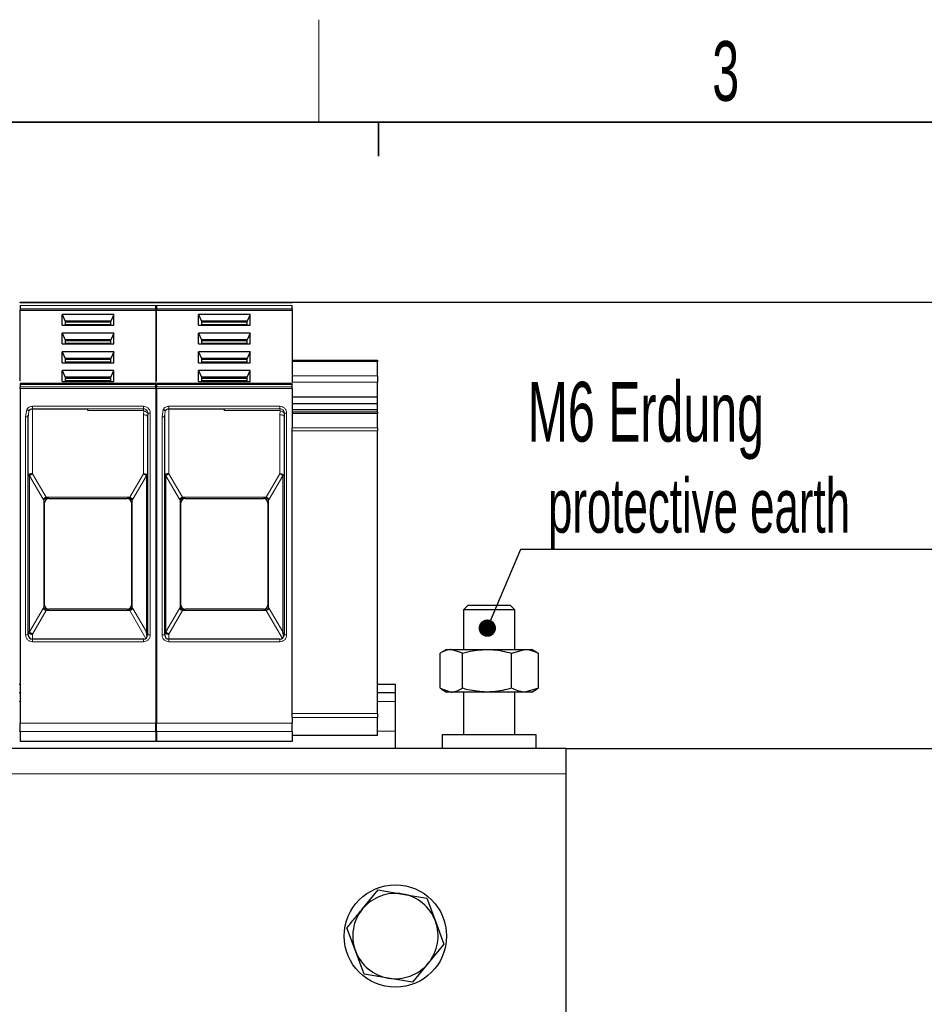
# Model space of a CAD drawing. Header units: millimetres. Extents: x 5 to 418, y 2 to 292.
# Tile 13 of 39: x 104 to 157, y 231 to 288. Entities that reach past the tile are written whole.
import ezdxf

# ---------------------------------------------------------------- set-up
doc = ezdxf.new("R2010")
doc.units = ezdxf.units.MM
doc.layers.add('SLD-0', color=7, linetype='Continuous')
doc.styles.add('SLDTEXTSTYLE0', font='TXT', dxfattribs={"width": 0.605})
doc.dimstyles.new('SLDDIMSTYLE0', dxfattribs={"dimtxt": 3.5, "dimasz": 3.302, "dimexe": 0, "dimexo": 0.0625, "dimgap": 0.875, "dimtad": 1, "dimlfac": 2, "dimrnd": 1e-09, "dimzin": 12, "dimdsep": 46, "dimtxsty": 'SLDTEXTSTYLE0', "dimsah": 1, "dimcen": 0.09, "dimadec": 0, "dimazin": 3, "dimtfac": 1, "dimtofl": 0, "dimtmove": 0, "dimatfit": 3, "dimfxl": 1, "dimfrac": 2, "dimtolj": 1, "dimtzin": 12, "dimarcsym": 0})
doc.dimstyles.new('SLDDIMSTYLE1', dxfattribs={"dimtxt": 3.5, "dimasz": 3.302, "dimexe": 0, "dimexo": 0.0625, "dimgap": 0.875, "dimtad": 1, "dimdec": 0, "dimlfac": 2, "dimrnd": 1e-09, "dimzin": 12, "dimdsep": 46, "dimtxsty": 'SLDTEXTSTYLE0', "dimsah": 1, "dimcen": 0.09, "dimadec": 0, "dimazin": 3, "dimtfac": 1, "dimtofl": 0, "dimtmove": 0, "dimatfit": 3, "dimfxl": 1, "dimfrac": 2, "dimtolj": 1, "dimtzin": 12, "dimarcsym": 0})

# ---------------------------------------------------------------- blocks, each defined once
blk = doc.blocks.new('_D_1')
at = {"layer": 'SLD-0'}
for p, q in [((135.99, 245.791), (159.786, 245.791)), ((158.786, 245.791), (158.786, 161.541)), ((150.74, 161.541), (159.786, 161.541))]:
    blk.add_line(p, q, dxfattribs=at)
for points in [[(158.786, 245.791), (158.278, 242.489), (159.294, 242.489)], [(158.786, 161.541), (159.294, 164.843), (158.278, 164.843)]]:
    blk.add_solid(points, dxfattribs=at)
at = {"layer": 'SLD-0', "insert": (154.274, 197.65), "char_height": 3.5, "attachment_point": 1, "rotation": 90, "style": 'SLDTEXTSTYLE0'}
blk.add_mtext('168,5', dxfattribs=at)
blk = doc.blocks.new('_D_2')
at = {"layer": 'SLD-0'}
for p, q in [((119.94, 271.941), (168.524, 271.941)), ((167.524, 271.941), (167.524, 161.541)), ((150.74, 161.541), (168.524, 161.541))]:
    blk.add_line(p, q, dxfattribs=at)
for points in [[(167.524, 271.941), (167.016, 268.639), (168.032, 268.639)], [(167.524, 161.541), (168.032, 164.843), (167.016, 164.843)]]:
    blk.add_solid(points, dxfattribs=at)
at = {"layer": 'SLD-0', "insert": (163.012, 212.73), "char_height": 3.5, "attachment_point": 1, "rotation": 90, "style": 'SLDTEXTSTYLE0'}
blk.add_mtext('221', dxfattribs=at)
blk = doc.blocks.new('SW_NOTE_0_1')
at = {"layer": 'SLD-0', "color": 0}
blk.add_line((30.226, 0), (0, 0), dxfattribs=at)
at = {"layer": 'SLD-0', "color": 0, "attachment_point": 1, "style": 'SLDTEXTSTYLE0'}
for s, insert, char_height in [('M6 Erdung', (0.422, 9.832), 3.5), ('protective earth', (1.613, 4.167), 3.175)]:
    blk.add_mtext(s, dxfattribs=dict(at, insert=insert, char_height=char_height))
blk = doc.blocks.new('_Dot')
at = {"color": 0, "linetype": 'ByBlock', "lineweight": -2}
blk.add_line((-0.5, 0), (-1, 0), dxfattribs=at)
at = {"color": 0, "linetype": 'ByBlock', "const_width": 0.5}
blk.add_lwpolyline([(-0.25, 0, 1), (0.25, 0, 1)], format="xyb", close=True, dxfattribs=at)

msp = doc.modelspace()

# ---------------------------------------------------------------- linework, layer by layer
at = {"color": 7, "linetype": 'Continuous', "lineweight": 25}
for p, q in [((103.9898, 271.9405), (111.9398, 271.9405)), ((111.9898, 271.9405), (119.9398, 271.9405)), ((103.9898, 271.5442), (103.9898, 271.4735)), ((103.9898, 271.4735), (111.9398, 271.4735)), ((103.9898, 267.3263), (103.9898, 271.4735)), ((111.9398, 271.5442), (111.9398, 271.4735)), ((111.9398, 271.4735), (111.9398, 267.2514)), ((111.9898, 271.5442), (111.9898, 271.4735)), ((111.9898, 271.4735), (119.9398, 271.4735)), ((111.9898, 267.334), (111.9898, 271.4735)), ((119.9398, 271.5442), (119.9398, 271.4735)), ((119.9398, 271.4735), (119.9398, 267.2514)), ((109.4772, 271.2259), (106.4524, 271.2259)), ((106.4524, 270.5897), (106.4524, 271.2259)), ((106.4524, 271.2259), (106.6273, 270.8371)), ((106.6273, 270.8371), (106.6273, 270.5897)), ((109.3023, 270.8371), (106.6273, 270.8371)), ((109.3023, 270.7664), (106.6273, 270.7664)), ((109.4772, 271.2259), (109.3023, 270.8371)), ((109.3023, 270.5897), (109.3023, 270.8371)), ((109.4772, 270.5897), (109.4772, 271.2259)), ((117.4772, 271.2259), (114.4524, 271.2259)), ((114.4524, 270.5897), (114.4524, 271.2259)), ((114.4524, 271.2259), (114.6273, 270.8371)), ((114.6273, 270.8371), (114.6273, 270.5897)), ((117.3023, 270.8371), (114.6273, 270.8371)), ((117.3023, 270.7664), (114.6273, 270.7664)), ((117.4772, 271.2259), (117.3023, 270.8371)), ((117.3023, 270.5897), (117.3023, 270.8371)), ((117.4772, 270.5897), (117.4772, 271.2259)), ((106.4524, 270.5897), (109.4772, 270.5897)), ((109.4772, 270.1299), (106.4524, 270.1299)), ((106.4524, 269.4937), (106.4524, 270.1299)), ((106.4524, 270.1299), (106.6273, 269.7411)), ((109.4772, 270.1299), (109.3023, 269.7411)), ((109.4772, 269.4937), (109.4772, 270.1299)), ((114.4524, 270.5897), (117.4772, 270.5897)), ((117.4772, 270.1299), (114.4524, 270.1299)), ((114.4524, 269.4937), (114.4524, 270.1299)), ((114.4524, 270.1299), (114.6273, 269.7411)), ((117.4772, 270.1299), (117.3023, 269.7411)), ((117.4772, 269.4937), (117.4772, 270.1299)), ((106.6273, 269.7411), (106.6273, 269.4937)), ((109.3023, 269.7411), (106.6273, 269.7411)), ((109.3023, 269.6703), (106.6273, 269.6703)), ((109.3023, 269.4937), (109.3023, 269.7411)), ((114.6273, 269.7411), (114.6273, 269.4937)), ((117.3023, 269.7411), (114.6273, 269.7411)), ((117.3023, 269.6703), (114.6273, 269.6703)), ((117.3023, 269.4937), (117.3023, 269.7411)), ((106.4524, 269.4937), (109.4772, 269.4937)), ((109.4772, 269.0339), (106.4524, 269.0339)), ((106.4524, 268.3976), (106.4524, 269.0339)), ((106.4524, 269.0339), (106.6273, 268.645)), ((109.4772, 269.0339), (109.3023, 268.645)), ((109.4772, 268.3976), (109.4772, 269.0339)), ((114.4524, 269.4937), (117.4772, 269.4937)), ((117.4772, 269.0339), (114.4524, 269.0339)), ((114.4524, 268.3976), (114.4524, 269.0339)), ((114.4524, 269.0339), (114.6273, 268.645)), ((117.4772, 269.0339), (117.3023, 268.645)), ((117.4772, 268.3976), (117.4772, 269.0339)), ((106.4524, 268.3976), (109.4772, 268.3976)), ((106.6273, 268.645), (106.6273, 268.3976)), ((109.3023, 268.645), (106.6273, 268.645)), ((109.3023, 268.5743), (106.6273, 268.5743)), ((109.3023, 268.3976), (109.3023, 268.645)), ((114.4524, 268.3976), (117.4772, 268.3976)), ((114.6273, 268.645), (114.6273, 268.3976)), ((117.3023, 268.645), (114.6273, 268.645)), ((117.3023, 268.5743), (114.6273, 268.5743)), ((117.3023, 268.3976), (117.3023, 268.645)), ((119.9398, 268.5405), (124.9398, 268.5405)), ((124.9398, 268.5405), (124.9398, 268.4673)), ((124.9398, 267.6173), (124.9398, 268.4673)), ((109.4772, 267.9378), (106.4524, 267.9378)), ((106.4524, 267.3016), (106.4524, 267.9378)), ((106.4524, 267.9378), (106.6273, 267.549)), ((109.3023, 267.549), (109.4772, 267.9378)), ((109.4772, 267.3016), (109.4772, 267.9378)), ((117.4772, 267.9378), (114.4524, 267.9378)), ((114.4524, 267.3016), (114.4524, 267.9378)), ((114.4524, 267.9378), (114.6273, 267.549)), ((117.3023, 267.549), (117.4772, 267.9378)), ((117.4772, 267.3016), (117.4772, 267.9378)), ((106.4524, 267.3016), (109.4772, 267.3016)), ((106.6273, 267.549), (106.6273, 267.3016)), ((109.3023, 267.549), (106.6273, 267.549)), ((109.3023, 267.4783), (106.6273, 267.4783)), ((109.3023, 267.3016), (109.3023, 267.549)), ((114.4524, 267.3016), (117.4772, 267.3016)), ((114.6273, 267.549), (114.6273, 267.3016)), ((117.3023, 267.549), (114.6273, 267.549)), ((117.3023, 267.4783), (114.6273, 267.4783)), ((117.3023, 267.3016), (117.3023, 267.549)), ((124.9398, 267.6173), (124.9398, 267.2638)), ((124.9398, 266.3799), (124.9398, 267.2638)), ((111.9398, 267.1687), (103.9898, 267.1687)), ((103.9898, 267.1248), (103.9898, 266.9845)), ((103.9898, 266.8784), (103.9898, 247.2713)), ((111.9398, 266.9845), (111.9398, 267.1248)), ((111.9398, 266.8784), (111.9398, 247.2713)), ((119.9398, 267.1687), (111.9898, 267.1687)), ((111.9898, 267.1248), (111.9898, 266.9845)), ((111.9898, 266.8784), (111.9898, 247.2713)), ((119.9398, 266.9845), (119.9398, 267.1248)), ((119.9398, 266.8784), (119.9398, 264.5753)), ((124.9398, 266.3799), (119.9398, 266.3799)), ((124.9398, 265.991), (124.9398, 266.3799)), ((104.7148, 265.6905), (107.9648, 265.6905)), ((112.7148, 265.6905), (115.9648, 265.6905)), ((124.9398, 265.991), (119.9398, 265.991)), ((124.9398, 265.6374), (119.9398, 265.6374)), ((124.9398, 265.4985), (119.9398, 265.4985)), ((124.9398, 265.6374), (124.9398, 265.991)), ((124.9398, 265.4985), (124.9398, 265.6374)), ((124.9398, 265.4985), (124.9398, 265.4253)), ((104.4624, 265.2208), (104.4672, 265.323)), ((104.4648, 265.2232), (104.4743, 265.3223)), ((104.4648, 252.4405), (104.4648, 265.2232)), ((111.4473, 265.2693), (111.4613, 265.2693)), ((111.4724, 265.4405), (111.4648, 265.2233)), ((111.4648, 265.2233), (111.4648, 252.4405)), ((112.4624, 265.2208), (112.4672, 265.323)), ((112.4648, 265.2232), (112.4743, 265.3223)), ((112.4648, 252.4405), (112.4648, 265.2232)), ((119.4473, 265.2693), (119.4613, 265.2693)), ((119.4724, 265.4405), (119.4648, 265.2233)), ((119.4648, 265.2233), (119.4648, 252.4405)), ((124.9398, 264.5753), (124.9398, 265.4253)), ((119.9398, 264.3985), (119.9398, 264.5753)), ((119.9398, 247.8377), (119.9398, 264.3985)), ((124.9398, 264.5753), (124.9398, 264.3985)), ((124.9398, 247.8377), (124.9398, 264.3985)), ((105.6648, 260.4405), (110.2648, 260.4405)), ((113.6648, 260.4405), (118.2648, 260.4405)), ((105.4148, 254.1898), (105.4148, 260.1913)), ((105.4148, 260.1913), (105.4148, 260.1905)), ((110.5148, 260.1913), (110.5148, 254.1898)), ((110.5148, 260.1913), (110.5148, 260.1905)), ((113.4148, 254.1898), (113.4148, 260.1913)), ((113.4148, 260.1913), (113.4148, 260.1905)), ((118.5148, 260.1913), (118.5148, 254.1898)), ((118.5148, 260.1913), (118.5148, 260.1905)), ((105.4148, 254.1905), (105.4148, 254.1898)), ((110.2648, 253.9405), (105.6648, 253.9405)), ((110.5148, 254.1905), (110.5148, 254.1898)), ((113.4148, 254.1905), (113.4148, 254.1898)), ((118.2648, 253.9405), (113.6648, 253.9405)), ((118.5148, 254.1905), (118.5148, 254.1898)), ((130.2398, 254.1555), (129.9898, 253.9055)), ((132.7398, 254.1555), (130.2398, 254.1555)), ((132.9898, 253.9055), (132.7398, 254.1555)), ((129.9898, 253.9055), (129.9898, 251.5905)), ((132.9898, 253.9055), (129.9898, 253.9055)), ((132.9898, 251.5905), (132.9898, 253.9055)), ((111.2148, 252.1905), (104.7148, 252.1905)), ((111.446, 252.3455), (111.3916, 252.6157)), ((119.2148, 252.1905), (112.7148, 252.1905)), ((119.446, 252.3455), (119.3916, 252.6157)), ((128.6072, 249.3138), (128.6072, 251.3672)), ((128.9898, 251.5905), (128.6771, 251.41)), ((128.9898, 251.5905), (129.2607, 251.5905)), ((129.9142, 251.3672), (129.2607, 251.5905)), ((129.2607, 251.5905), (131.3554, 251.5905)), ((129.9142, 249.3138), (129.9142, 251.3672)), ((131.3554, 251.5905), (133.5846, 251.5905)), ((132.7967, 251.3672), (133.5846, 251.5905)), ((132.7967, 249.3138), (132.7967, 251.3672)), ((133.5846, 251.5905), (133.9898, 251.5905)), ((134.3026, 251.41), (133.9898, 251.5905)), ((134.2944, 251.3958), (134.3724, 251.3672)), ((134.3724, 249.3138), (134.3724, 251.3672)), ((103.9898, 249.5405), (103.9398, 249.5405)), ((111.9898, 249.5405), (111.9398, 249.5405)), ((125.9898, 249.5405), (124.9398, 249.5405)), ((125.9898, 249.0405), (125.9898, 249.5405)), ((128.6072, 249.3138), (129.2607, 249.0905)), ((134.3724, 249.3138), (133.5846, 249.0905)), ((134.3724, 249.3138), (134.2946, 249.2872)), ((103.9898, 249.0405), (103.9398, 249.0405)), ((111.9898, 249.0405), (111.9398, 249.0405)), ((125.9898, 249.0405), (124.9398, 249.0405)), ((125.9898, 248.5405), (125.9898, 249.0405)), ((128.6761, 249.2717), (128.9898, 249.0905)), ((129.2607, 249.0905), (128.9898, 249.0905)), ((131.3554, 249.0905), (129.2607, 249.0905)), ((129.9898, 249.0905), (129.9898, 246.5905)), ((133.5846, 249.0905), (131.3554, 249.0905)), ((132.9898, 246.5905), (132.9898, 249.0905)), ((133.9898, 249.0905), (133.5846, 249.0905)), ((133.9898, 249.0905), (134.3035, 249.2717)), ((125.9898, 246.7905), (125.9898, 248.5405)), ((119.9398, 247.6211), (119.9398, 247.8377)), ((119.9398, 247.6211), (119.9398, 247.2713)), ((124.9398, 247.8377), (124.9398, 247.5962)), ((124.9398, 246.5491), (124.9398, 247.5962)), ((103.9898, 246.7789), (103.9898, 246.1905)), ((111.9398, 246.7789), (111.9398, 246.1905)), ((111.9898, 246.7789), (111.9898, 246.1905)), ((119.9398, 246.7789), (119.9398, 246.1905)), ((124.9398, 246.5405), (119.9398, 246.5405)), ((124.9398, 246.5491), (124.9398, 246.5405)), ((125.9898, 245.7905), (125.9898, 246.7905)), ((128.7398, 246.5905), (128.7398, 245.7905)), ((134.2398, 246.5905), (128.7398, 246.5905)), ((134.2398, 245.7905), (134.2398, 246.5905)), ((111.9398, 246.1905), (103.9898, 246.1905)), ((119.9398, 246.1905), (111.9898, 246.1905)), ((135.9898, 245.7905), (55.9898, 245.7905)), ((135.9898, 244.2905), (135.9898, 245.7905)), ((135.9898, 229.7905), (135.9898, 244.2905)), ((124.0638, 236.3844), (124.9841, 237.4964)), ((124.9841, 237.4964), (126.4072, 237.2554)), ((126.4072, 237.2554), (127.8303, 237.0145)), ((127.8303, 237.0145), (128.3332, 235.6615)), ((128.3332, 235.6615), (128.8361, 234.3086)), ((123.6465, 233.9195), (123.1436, 235.2725)), ((128.8361, 234.3086), (127.9158, 233.1966)), ((124.1493, 232.5666), (123.6465, 233.9195)), ((127.9158, 233.1966), (126.9956, 232.0846)), ((125.5724, 232.3256), (124.1493, 232.5666)), ((126.9956, 232.0846), (125.5724, 232.3256))]:
    msp.add_line(p, q, dxfattribs=at)
at = {"color": 7, "linetype": 'Continuous', "lineweight": 18}
for p, q in [((103.9898, 271.8966), (111.9398, 271.8966)), ((111.9898, 271.8966), (119.9398, 271.8966)), ((111.9398, 271.7563), (103.9898, 271.7563)), ((103.9898, 271.5442), (111.9398, 271.5442)), ((119.9398, 271.7563), (111.9898, 271.7563)), ((111.9898, 271.5442), (119.9398, 271.5442)), ((109.3023, 270.6426), (106.6273, 270.6426)), ((117.3023, 270.6426), (114.6273, 270.6426)), ((109.3023, 269.5466), (106.6273, 269.5466)), ((117.3023, 269.5466), (114.6273, 269.5466)), ((109.3023, 268.4506), (106.6273, 268.4506)), ((117.3023, 268.4506), (114.6273, 268.4506)), ((124.9398, 268.4673), (119.9398, 268.4673)), ((109.3023, 267.3546), (106.6273, 267.3546)), ((117.3023, 267.3546), (114.6273, 267.3546)), ((119.9398, 267.6173), (124.9398, 267.6173)), ((124.9398, 267.2638), (119.9398, 267.2638)), ((111.9398, 267.1248), (103.9898, 267.1248)), ((111.9398, 266.9845), (103.9898, 266.9845)), ((111.9398, 266.8784), (103.9898, 266.8784)), ((119.9398, 267.1248), (111.9898, 267.1248)), ((119.9398, 266.9845), (111.9898, 266.9845)), ((119.9398, 266.8784), (111.9898, 266.8784)), ((104.3148, 265.2233), (104.3793, 265.6583)), ((104.4743, 265.3223), (104.5009, 265.5985)), ((104.7148, 265.8405), (107.9648, 265.8405)), ((104.7148, 265.8405), (104.7148, 265.6905)), ((104.7148, 265.6905), (104.7148, 261.8904)), ((107.9648, 265.8405), (111.2148, 265.8405)), ((107.9648, 265.7), (111.2148, 265.7)), ((111.2148, 265.5908), (107.9648, 265.5908)), ((111.235, 265.5655), (111.2148, 265.3483)), ((112.3148, 265.2233), (112.3793, 265.6583)), ((112.4743, 265.3223), (112.5009, 265.5985)), ((112.7148, 265.8405), (115.9648, 265.8405)), ((112.7148, 265.8405), (112.7148, 265.6905)), ((112.7148, 265.6905), (112.7148, 261.8904)), ((115.9648, 265.8405), (119.2148, 265.8405)), ((115.9648, 265.7), (119.2148, 265.7)), ((119.2148, 265.5908), (115.9648, 265.5908)), ((119.235, 265.5655), (119.2148, 265.3483)), ((104.3148, 252.4405), (104.3148, 265.2233)), ((111.2148, 261.8903), (111.2148, 265.3483)), ((111.6148, 265.4405), (111.4724, 265.4405)), ((111.6148, 265.4405), (111.6148, 252.4405)), ((112.3148, 252.4405), (112.3148, 265.2233)), ((119.2148, 261.8903), (119.2148, 265.3483)), ((119.6148, 265.4405), (119.4724, 265.4405)), ((119.6148, 265.4405), (119.6148, 252.4405)), ((124.9398, 265.4253), (119.9398, 265.4253)), ((119.9398, 264.5753), (124.9398, 264.5753)), ((124.9398, 264.3985), (119.9398, 264.3985)), ((104.538, 261.7653), (104.538, 252.6157)), ((105.3318, 260.3905), (104.538, 261.7653)), ((104.7148, 261.8904), (105.5086, 260.5155)), ((111.2148, 261.8903), (110.4211, 260.5155)), ((110.5978, 260.3905), (111.3916, 261.7653)), ((111.3916, 261.7653), (111.4648, 261.7653)), ((111.3916, 252.6157), (111.3916, 261.7653)), ((112.538, 261.7653), (112.538, 252.6157)), ((113.3318, 260.3905), (112.538, 261.7653)), ((112.7148, 261.8904), (113.5086, 260.5155)), ((119.2148, 261.8903), (118.4211, 260.5155)), ((118.5978, 260.3905), (119.3916, 261.7653)), ((119.3916, 261.7653), (119.4648, 261.7653)), ((119.3916, 252.6157), (119.3916, 261.7653)), ((105.3318, 260.3905), (105.3709, 260.3345)), ((105.3709, 260.3345), (105.3709, 254.0466)), ((110.4211, 260.5155), (105.5086, 260.5155)), ((105.5086, 260.5155), (105.5477, 260.4945)), ((105.6648, 260.4408), (105.6648, 260.4405)), ((110.2648, 260.4405), (110.2648, 260.4408)), ((110.382, 260.4945), (110.4211, 260.5155)), ((110.5587, 260.3345), (110.5978, 260.3905)), ((110.5587, 254.0466), (110.5587, 260.3345)), ((113.3318, 260.3905), (113.3709, 260.3345)), ((113.3709, 260.3345), (113.3709, 254.0466)), ((118.4211, 260.5155), (113.5086, 260.5155)), ((113.5086, 260.5155), (113.5477, 260.4945)), ((113.6648, 260.4408), (113.6648, 260.4405)), ((118.2648, 260.4405), (118.2648, 260.4408)), ((118.382, 260.4945), (118.4211, 260.5155)), ((118.5587, 260.3345), (118.5978, 260.3905)), ((118.5587, 254.0466), (118.5587, 260.3345)), ((104.538, 252.6157), (105.3318, 253.9905)), ((105.3709, 254.0466), (105.3318, 253.9905)), ((105.6648, 253.9405), (105.6648, 253.9403)), ((110.2648, 253.9403), (110.2648, 253.9405)), ((110.5978, 253.9905), (110.5587, 254.0466)), ((110.5978, 253.9905), (111.3916, 252.6157)), ((112.538, 252.6157), (113.3318, 253.9905)), ((113.3709, 254.0466), (113.3318, 253.9905)), ((113.6648, 253.9405), (113.6648, 253.9403)), ((118.2648, 253.9403), (118.2648, 253.9405)), ((118.5978, 253.9905), (118.5587, 254.0466)), ((118.5978, 253.9905), (119.3916, 252.6157)), ((105.5086, 253.8655), (104.7148, 252.4907)), ((105.5477, 253.8865), (105.5086, 253.8655)), ((105.5086, 253.8655), (110.4211, 253.8655)), ((110.4211, 253.8655), (110.382, 253.8865)), ((110.4211, 253.8655), (111.3609, 252.2377)), ((113.5086, 253.8655), (112.7148, 252.4907)), ((113.5477, 253.8865), (113.5086, 253.8655)), ((113.5086, 253.8655), (118.4211, 253.8655)), ((118.4211, 253.8655), (118.382, 253.8865)), ((118.4211, 253.8655), (119.3609, 252.2377)), ((104.3148, 252.4405), (104.4648, 252.4405)), ((104.7148, 252.4907), (104.7148, 252.1905)), ((104.7148, 252.0405), (104.7148, 252.1905)), ((111.2148, 252.0405), (111.2148, 252.1905)), ((111.6148, 252.4405), (111.4648, 252.4405)), ((112.3148, 252.4405), (112.4648, 252.4405)), ((112.7148, 252.4907), (112.7148, 252.1905)), ((112.7148, 252.0405), (112.7148, 252.1905)), ((119.2148, 252.0405), (119.2148, 252.1905)), ((119.6148, 252.4405), (119.4648, 252.4405)), ((107.9648, 252.0405), (104.7148, 252.0405)), ((111.2148, 252.0405), (107.9648, 252.0405)), ((115.9648, 252.0405), (112.7148, 252.0405)), ((119.2148, 252.0405), (115.9648, 252.0405)), ((103.9898, 248.5405), (103.9398, 248.5405)), ((111.9898, 248.5405), (111.9398, 248.5405)), ((125.9898, 248.5405), (124.9398, 248.5405)), ((119.9398, 247.8377), (124.9398, 247.8377)), ((124.9398, 247.5962), (119.9398, 247.5962)), ((103.9898, 247.2713), (111.9398, 247.2713)), ((111.9898, 247.2713), (119.9398, 247.2713)), ((103.9898, 246.7905), (103.9398, 246.7905)), ((103.9898, 246.7789), (111.9398, 246.7789)), ((111.9898, 246.7905), (111.9398, 246.7905)), ((111.9898, 246.7789), (119.9398, 246.7789)), ((119.9398, 246.5491), (124.9398, 246.5491)), ((125.9898, 246.7905), (124.9398, 246.7905)), ((135.9898, 244.2905), (55.9898, 244.2905))]:
    msp.add_line(p, q, dxfattribs=at)
at = {"color": 7, "linetype": 'Continuous', "lineweight": 18, "flags": 128}
for points in [[(111.2148, 265.8405), (111.2148, 265.8179), (111.2148, 265.7957), (111.2148, 265.7746), (111.2148, 265.7551), (111.2148, 265.7374), (111.2148, 265.7222), (111.2148, 265.7096), (111.2148, 265.7)], [(119.2148, 265.8405), (119.2148, 265.8179), (119.2148, 265.7957), (119.2148, 265.7746), (119.2148, 265.7551), (119.2148, 265.7374), (119.2148, 265.7222), (119.2148, 265.7096), (119.2148, 265.7)], [(111.2148, 265.3483), (111.2636, 265.3459), (111.3105, 265.3388), (111.3537, 265.3272), (111.3916, 265.3117), (111.4227, 265.2927), (111.4458, 265.2711), (111.46, 265.2477), (111.4648, 265.2233)], [(119.2148, 265.3483), (119.2636, 265.3459), (119.3105, 265.3388), (119.3537, 265.3272), (119.3916, 265.3117), (119.4227, 265.2927), (119.4458, 265.2711), (119.46, 265.2477), (119.4648, 265.2233)]]:
    msp.add_lwpolyline(points, dxfattribs=at)
at = {"color": 7, "linetype": 'Continuous', "lineweight": 25}
msp.add_circle((125.9898, 234.7905), 3, dxfattribs=at)
for centre, radius, start, end in [((104.7148, 265.4405), 0.25, 90, 119.659658), ((112.7148, 265.4405), 0.25, 90, 119.659658), ((105.6648, 260.1905), 0.25, 90, 180), ((110.2648, 260.1905), 0.25, 360, 90), ((113.6648, 260.1905), 0.25, 90, 180), ((118.2648, 260.1905), 0.25, 360, 90), ((105.6648, 254.1905), 0.25, 180, 270), ((110.2648, 254.1905), 0.25, 270, 0), ((113.6648, 254.1905), 0.25, 180, 270), ((118.2648, 254.1905), 0.25, 270, 0), ((104.7148, 252.4405), 0.25, 180, 270), ((111.2148, 252.4405), 0.25, 270, 0), ((112.7148, 252.4405), 0.25, 180, 270), ((119.2148, 252.4405), 0.25, 270, 0), ((125.9898, 234.7905), 2.5, 80.389641, 140.389641), ((125.9898, 234.7905), 2.5, 20.389641, 80.389641), ((125.9898, 234.7905), 2.5, 140.389641, 200.389641), ((125.9898, 234.7905), 2.5, 320.389641, 20.389641), ((125.9898, 234.7905), 2.5, 200.389641, 260.389641), ((125.9898, 234.7905), 2.5, 260.389641, 320.389641)]:
    msp.add_arc(centre, radius, start, end, dxfattribs=at)
at = {"color": 7, "linetype": 'Continuous', "lineweight": 18}
for centre, radius, start, end in [((105.7058, 260.0491), 0.5065, 112.922379, 137.606396), ((105.6646, 260.191), 0.2498, 89.946342, 179.946241), ((110.2238, 260.0491), 0.5065, 42.393604, 67.077616), ((113.7058, 260.0491), 0.5065, 112.922379, 137.606396), ((113.6646, 260.191), 0.2498, 89.946342, 179.946241), ((118.2238, 260.0491), 0.5065, 42.393604, 67.077616), ((105.7058, 254.332), 0.5065, 222.393227, 247.077659), ((110.265, 254.19), 0.2498, 269.946342, 359.946241), ((110.2238, 254.332), 0.5065, 292.92238, 317.606396), ((113.7058, 254.332), 0.5065, 222.393227, 247.077659), ((118.265, 254.19), 0.2498, 269.946342, 359.946241), ((118.2238, 254.332), 0.5065, 292.92238, 317.606396)]:
    msp.add_arc(centre, radius, start, end, dxfattribs=at)
at = {"color": 7, "linetype": 'Continuous', "lineweight": 25}
for points in [[(103.9898, 271.8966), (103.9898, 271.9032), (103.9898, 271.9163), (103.9898, 271.9299), (103.9898, 271.9389), (103.9898, 271.94), (103.9898, 271.9405)], [(111.9398, 271.8966), (111.9398, 271.9032), (111.9398, 271.9163), (111.9398, 271.9299), (111.9398, 271.9389), (111.9398, 271.94), (111.9398, 271.9405)], [(111.9898, 271.8966), (111.9898, 271.9032), (111.9898, 271.9163), (111.9898, 271.9299), (111.9898, 271.9389), (111.9898, 271.94), (111.9898, 271.9405)], [(119.9398, 271.8966), (119.9398, 271.9032), (119.9398, 271.9163), (119.9398, 271.9299), (119.9398, 271.9389), (119.9398, 271.94), (119.9398, 271.9405)], [(103.9898, 271.7563), (103.9898, 271.7408), (103.9898, 271.7098), (103.9898, 271.6502), (103.9898, 271.5907), (103.9898, 271.5597), (103.9898, 271.5442)], [(111.9398, 271.5442), (111.9398, 271.5597), (111.9398, 271.5907), (111.9398, 271.6502), (111.9398, 271.7098), (111.9398, 271.7408), (111.9398, 271.7563)], [(111.9898, 271.7563), (111.9898, 271.7408), (111.9898, 271.7098), (111.9898, 271.6502), (111.9898, 271.5907), (111.9898, 271.5597), (111.9898, 271.5442)], [(119.9398, 271.5442), (119.9398, 271.5597), (119.9398, 271.5907), (119.9398, 271.6502), (119.9398, 271.7098), (119.9398, 271.7408), (119.9398, 271.7563)], [(103.9898, 267.1687), (103.9898, 267.1666), (103.9898, 267.1625), (103.9898, 267.1374), (103.9898, 267.1248)], [(103.9898, 266.8784), (103.9898, 266.8882), (103.9898, 266.9079), (103.9898, 266.9361), (103.9898, 266.9625), (103.9898, 266.9771), (103.9898, 266.9845)], [(111.9398, 267.1248), (111.9398, 267.1374), (111.9398, 267.1625), (111.9398, 267.1666), (111.9398, 267.1687)], [(111.9398, 266.8784), (111.9398, 266.8882), (111.9398, 266.9079), (111.9398, 266.9361), (111.9398, 266.9625), (111.9398, 266.9771), (111.9398, 266.9845)], [(111.9898, 267.1687), (111.9898, 267.1666), (111.9898, 267.1625), (111.9898, 267.1374), (111.9898, 267.1248)], [(111.9898, 266.8784), (111.9898, 266.8882), (111.9898, 266.9079), (111.9898, 266.9361), (111.9898, 266.9625), (111.9898, 266.9771), (111.9898, 266.9845)], [(119.9398, 267.1248), (119.9398, 267.1374), (119.9398, 267.1625), (119.9398, 267.1666), (119.9398, 267.1687)], [(119.9398, 266.8784), (119.9398, 266.8882), (119.9398, 266.9079), (119.9398, 266.9361), (119.9398, 266.9625), (119.9398, 266.9771), (119.9398, 266.9845)], [(107.9648, 265.5908), (107.9648, 265.6147), (107.9648, 265.6623), (107.9648, 265.6874), (107.9648, 265.7)], [(115.9648, 265.5908), (115.9648, 265.6147), (115.9648, 265.6623), (115.9648, 265.6874), (115.9648, 265.7)], [(104.4648, 261.7655), (104.4658, 261.7655), (104.4677, 261.7655), (104.4826, 261.7654), (104.5053, 261.7654), (104.5271, 261.7654), (104.538, 261.7653)], [(112.4648, 261.7655), (112.4658, 261.7655), (112.4677, 261.7655), (112.4826, 261.7654), (112.5053, 261.7654), (112.5271, 261.7654), (112.538, 261.7653)], [(104.7148, 252.4907), (104.6978, 252.4987), (104.6638, 252.5147), (104.6156, 252.5456), (104.5719, 252.5797), (104.5493, 252.6037), (104.538, 252.6157)], [(112.7148, 252.4907), (112.6978, 252.4987), (112.6638, 252.5147), (112.6156, 252.5456), (112.5719, 252.5797), (112.5493, 252.6037), (112.538, 252.6157)], [(103.9898, 246.7789), (103.9898, 246.7948), (103.9898, 246.8267), (103.9898, 246.944), (103.9898, 247.0966), (103.9898, 247.2131), (103.9898, 247.2713)], [(111.9398, 246.7789), (111.9398, 246.7948), (111.9398, 246.8267), (111.9398, 246.944), (111.9398, 247.0966), (111.9398, 247.2131), (111.9398, 247.2713)], [(111.9898, 246.7789), (111.9898, 246.7948), (111.9898, 246.8267), (111.9898, 246.944), (111.9898, 247.0966), (111.9898, 247.2131), (111.9898, 247.2713)], [(119.9398, 246.7789), (119.9398, 246.7948), (119.9398, 246.8267), (119.9398, 246.944), (119.9398, 247.0966), (119.9398, 247.2131), (119.9398, 247.2713)]]:
    msp.add_open_spline(points, degree=3, dxfattribs=at)
at = {"color": 7, "linetype": 'Continuous', "lineweight": 18}
for points, knots in [([(104.3793, 265.6583), (104.3992, 265.6848), (104.4393, 265.738), (104.5221, 265.795), (104.615, 265.8338), (104.6815, 265.8383), (104.7148, 265.8405)], [0, 0, 0, 0, 0.2492254, 0.49995182, 0.7492335, 1, 1, 1, 1]), ([(111.2148, 265.8405), (111.2651, 265.8352), (111.3427, 265.8269), (111.436, 265.7771), (111.4996, 265.7254), (111.5513, 265.6618), (111.6011, 265.5685), (111.6094, 265.4908), (111.6148, 265.4405)], [0, 0, 0, 0, 0.23944297, 0.36950744, 0.49999981, 0.63006447, 0.76055703, 1, 1, 1, 1]), ([(111.2148, 265.7), (111.2365, 265.6984), (111.288, 265.6945), (111.3524, 265.6638), (111.4042, 265.6199), (111.4402, 265.5717), (111.4672, 265.5105), (111.4706, 265.4645), (111.4724, 265.4405)], [0, 0, 0, 0, 0.1603892, 0.3803465, 0.5131189, 0.6607116, 0.8230373, 1, 1, 1, 1]), ([(111.2148, 265.5908), (111.2163, 265.5907), (111.2192, 265.5903), (111.2233, 265.5887), (111.2269, 265.5864), (111.2311, 265.5822), (111.2349, 265.5751), (111.235, 265.5689), (111.235, 265.5655)], [0, 0, 0, 0, 0.1137136, 0.2239461, 0.3364528, 0.4566627, 0.7103769, 1, 1, 1, 1]), ([(111.235, 265.5655), (111.2609, 265.5606), (111.3142, 265.5505), (111.3863, 265.5202), (111.4439, 265.4823), (111.463, 265.4542), (111.4724, 265.4405)], [0, 0, 0, 0, 0.2433247, 0.5000001, 0.7566754, 1, 1, 1, 1]), ([(112.3793, 265.6583), (112.3992, 265.6848), (112.4393, 265.738), (112.5221, 265.795), (112.615, 265.8338), (112.6815, 265.8383), (112.7148, 265.8405)], [0, 0, 0, 0, 0.2492254, 0.4999518, 0.7492335, 1, 1, 1, 1]), ([(119.2148, 265.8405), (119.2651, 265.8352), (119.3427, 265.8269), (119.436, 265.7771), (119.4996, 265.7254), (119.5513, 265.6618), (119.6011, 265.5685), (119.6094, 265.4908), (119.6148, 265.4405)], [0, 0, 0, 0, 0.239443, 0.3695074, 0.4999998, 0.6300645, 0.760557, 1, 1, 1, 1]), ([(119.2148, 265.7), (119.2365, 265.6984), (119.288, 265.6945), (119.3524, 265.6638), (119.4042, 265.6199), (119.4402, 265.5717), (119.4672, 265.5105), (119.4706, 265.4645), (119.4724, 265.4405)], [0, 0, 0, 0, 0.16038922, 0.3803465, 0.51311891, 0.66071164, 0.82303729, 1, 1, 1, 1]), ([(119.2148, 265.5908), (119.2163, 265.5907), (119.2192, 265.5903), (119.2233, 265.5887), (119.2269, 265.5864), (119.2311, 265.5822), (119.2349, 265.5751), (119.235, 265.5689), (119.235, 265.5655)], [0, 0, 0, 0, 0.1137136, 0.2239461, 0.3364528, 0.4566627, 0.7103769, 1, 1, 1, 1]), ([(119.235, 265.5655), (119.2609, 265.5606), (119.3142, 265.5505), (119.3863, 265.5202), (119.4439, 265.4823), (119.463, 265.4542), (119.4724, 265.4405)], [0, 0, 0, 0, 0.2433247, 0.5000001, 0.7566754, 1, 1, 1, 1]), ([(105.3709, 260.3345), (105.3813, 260.3501), (105.4023, 260.3817), (105.4461, 260.4264), (105.4955, 260.466), (105.5304, 260.4851), (105.5477, 260.4945)], [0, 0, 0, 0, 0.2460807, 0.5, 0.7539193, 1, 1, 1, 1]), ([(105.4148, 260.1913), (105.4147, 260.1925), (105.4143, 260.1951), (105.411, 260.2077), (105.3979, 260.25), (105.3824, 260.2984), (105.3709, 260.3345)], [0, 0, 0, 0, 0.0804047, 0.1687507, 0.3816896, 1, 1, 1, 1]), ([(105.5477, 260.4945), (105.5785, 260.481), (105.6203, 260.4626), (105.6547, 260.4469), (105.6636, 260.4422), (105.6644, 260.4413), (105.6648, 260.4408)], [0, 0, 0, 0, 0.6068166, 0.8244318, 0.9155486, 1, 1, 1, 1]), ([(110.2648, 260.4408), (110.2653, 260.4413), (110.2663, 260.4424), (110.2773, 260.448), (110.3133, 260.4643), (110.3539, 260.4822), (110.382, 260.4945)], [0, 0, 0, 0, 0.09326127, 0.19502968, 0.44361031, 1, 1, 1, 1]), ([(110.5587, 260.3345), (110.5477, 260.351), (110.5257, 260.3838), (110.4806, 260.429), (110.4319, 260.4674), (110.3982, 260.4857), (110.382, 260.4945)], [0, 0, 0, 0, 0.2601416, 0.5186855, 0.7674541, 1, 1, 1, 1]), ([(110.5587, 260.3345), (110.5472, 260.2984), (110.5318, 260.25), (110.5187, 260.2077), (110.5153, 260.1951), (110.515, 260.1925), (110.5148, 260.1913)], [0, 0, 0, 0, 0.6183097, 0.8312477, 0.919594, 1, 1, 1, 1]), ([(113.3709, 260.3345), (113.3813, 260.3501), (113.4023, 260.3817), (113.4461, 260.4264), (113.4955, 260.466), (113.5304, 260.4851), (113.5477, 260.4945)], [0, 0, 0, 0, 0.2460807, 0.5, 0.7539193, 1, 1, 1, 1]), ([(113.4148, 260.1913), (113.4147, 260.1925), (113.4143, 260.1951), (113.411, 260.2077), (113.3979, 260.25), (113.3824, 260.2984), (113.3709, 260.3345)], [0, 0, 0, 0, 0.0804047, 0.1687507, 0.3816896, 1, 1, 1, 1]), ([(113.5477, 260.4945), (113.5785, 260.481), (113.6203, 260.4626), (113.6547, 260.4469), (113.6636, 260.4422), (113.6644, 260.4413), (113.6648, 260.4408)], [0, 0, 0, 0, 0.6068166, 0.8244318, 0.9155486, 1, 1, 1, 1]), ([(118.2648, 260.4408), (118.2653, 260.4413), (118.2663, 260.4424), (118.2773, 260.448), (118.3133, 260.4643), (118.3539, 260.4822), (118.382, 260.4945)], [0, 0, 0, 0, 0.09326127, 0.19502968, 0.44361031, 1, 1, 1, 1]), ([(118.5587, 260.3345), (118.5477, 260.351), (118.5257, 260.3838), (118.4806, 260.429), (118.4319, 260.4674), (118.3982, 260.4857), (118.382, 260.4945)], [0, 0, 0, 0, 0.2601416, 0.5186855, 0.7674541, 1, 1, 1, 1]), ([(118.5587, 260.3345), (118.5472, 260.2984), (118.5318, 260.25), (118.5187, 260.2077), (118.5153, 260.1951), (118.515, 260.1925), (118.5148, 260.1913)], [0, 0, 0, 0, 0.6183097, 0.8312477, 0.919594, 1, 1, 1, 1]), ([(105.3709, 254.0466), (105.3824, 254.0826), (105.3979, 254.1311), (105.411, 254.1734), (105.4143, 254.1859), (105.4147, 254.1885), (105.4148, 254.1898)], [0, 0, 0, 0, 0.6183097, 0.8312477, 0.919594, 1, 1, 1, 1]), ([(105.3709, 254.0466), (105.3819, 254.0301), (105.4039, 253.9972), (105.449, 253.952), (105.4977, 253.9136), (105.5314, 253.8954), (105.5477, 253.8865)], [0, 0, 0, 0, 0.2601416, 0.5186855, 0.7674541, 1, 1, 1, 1]), ([(105.6648, 253.9403), (105.6644, 253.9398), (105.6636, 253.9389), (105.6547, 253.9342), (105.6203, 253.9185), (105.5784, 253.9001), (105.5477, 253.8865)], [0, 0, 0, 0, 0.0844437, 0.1755676, 0.3932383, 1, 1, 1, 1]), ([(110.382, 253.8865), (110.3512, 253.9001), (110.3093, 253.9185), (110.275, 253.9342), (110.266, 253.9389), (110.2652, 253.9398), (110.2648, 253.9403)], [0, 0, 0, 0, 0.6068166, 0.8244318, 0.9155486, 1, 1, 1, 1]), ([(110.382, 253.8865), (110.3982, 253.8954), (110.4319, 253.9137), (110.4806, 253.952), (110.5257, 253.9972), (110.5477, 254.0301), (110.5587, 254.0466)], [0, 0, 0, 0, 0.2325467, 0.4813155, 0.7398589, 1, 1, 1, 1]), ([(110.5148, 254.1898), (110.515, 254.1885), (110.5153, 254.1859), (110.5187, 254.1734), (110.5318, 254.1311), (110.5472, 254.0826), (110.5587, 254.0466)], [0, 0, 0, 0, 0.0804047, 0.1687507, 0.3816896, 1, 1, 1, 1]), ([(113.3709, 254.0466), (113.3824, 254.0826), (113.3979, 254.1311), (113.411, 254.1734), (113.4143, 254.1859), (113.4147, 254.1885), (113.4148, 254.1898)], [0, 0, 0, 0, 0.6183097, 0.8312477, 0.919594, 1, 1, 1, 1]), ([(113.3709, 254.0466), (113.3819, 254.0301), (113.4039, 253.9972), (113.449, 253.952), (113.4977, 253.9136), (113.5314, 253.8954), (113.5477, 253.8865)], [0, 0, 0, 0, 0.2601416, 0.5186855, 0.7674541, 1, 1, 1, 1]), ([(113.6648, 253.9403), (113.6644, 253.9398), (113.6636, 253.9389), (113.6547, 253.9342), (113.6203, 253.9185), (113.5784, 253.9001), (113.5477, 253.8865)], [0, 0, 0, 0, 0.0844437, 0.1755676, 0.3932383, 1, 1, 1, 1]), ([(118.382, 253.8865), (118.3512, 253.9001), (118.3093, 253.9185), (118.275, 253.9342), (118.266, 253.9389), (118.2652, 253.9398), (118.2648, 253.9403)], [0, 0, 0, 0, 0.6068166, 0.8244318, 0.9155486, 1, 1, 1, 1]), ([(118.382, 253.8865), (118.3982, 253.8954), (118.4319, 253.9137), (118.4806, 253.952), (118.5257, 253.9972), (118.5477, 254.0301), (118.5587, 254.0466)], [0, 0, 0, 0, 0.2325467, 0.4813155, 0.7398589, 1, 1, 1, 1]), ([(118.5148, 254.1898), (118.515, 254.1885), (118.5153, 254.1859), (118.5187, 254.1734), (118.5318, 254.1311), (118.5472, 254.0826), (118.5587, 254.0466)], [0, 0, 0, 0, 0.08040467, 0.16875069, 0.38168961, 1, 1, 1, 1]), ([(104.7148, 252.0405), (104.6645, 252.0459), (104.5869, 252.0542), (104.4937, 252.104), (104.43, 252.1556), (104.3783, 252.2193), (104.3285, 252.3125), (104.3202, 252.3902), (104.3148, 252.4405)], [0, 0, 0, 0, 0.239443, 0.3695074, 0.4999998, 0.6300645, 0.760557, 1, 1, 1, 1]), ([(111.6148, 252.4405), (111.6094, 252.3902), (111.6012, 252.3126), (111.5514, 252.2194), (111.4997, 252.1558), (111.436, 252.104), (111.3428, 252.0542), (111.2651, 252.0459), (111.2148, 252.0405)], [0, 0, 0, 0, 0.23944297, 0.36950744, 0.49999981, 0.63006447, 0.76055703, 1, 1, 1, 1]), ([(112.7148, 252.0405), (112.6645, 252.0459), (112.5869, 252.0542), (112.4937, 252.104), (112.43, 252.1556), (112.3783, 252.2193), (112.3285, 252.3125), (112.3202, 252.3902), (112.3148, 252.4405)], [0, 0, 0, 0, 0.23944297, 0.36950744, 0.49999981, 0.63006447, 0.76055703, 1, 1, 1, 1]), ([(119.6148, 252.4405), (119.6094, 252.3902), (119.6012, 252.3126), (119.5514, 252.2194), (119.4997, 252.1558), (119.436, 252.104), (119.3428, 252.0542), (119.2651, 252.0459), (119.2148, 252.0405)], [0, 0, 0, 0, 0.239443, 0.3695074, 0.4999998, 0.6300645, 0.760557, 1, 1, 1, 1])]:
    msp.add_open_spline(points, degree=3, knots=knots, dxfattribs=at)
at = {"color": 7, "linetype": 'Continuous', "lineweight": 25}
for points, knots in [([(104.3793, 265.6583), (104.3912, 265.6524), (104.4163, 265.6401), (104.4534, 265.622), (104.4831, 265.6073), (104.4958, 265.601), (104.5009, 265.5985)], [0, 0, 0, 0, 0.2392567, 0.5015013, 0.8007506, 1, 1, 1, 1]), ([(104.5009, 265.5985), (104.5024, 265.5981), (104.5057, 265.5974), (104.5156, 265.602), (104.5322, 265.6153), (104.5544, 265.6338), (104.5749, 265.6481), (104.587, 265.6553), (104.5911, 265.6578)], [0, 0, 0, 0, 0.077668, 0.1661398, 0.3954533, 0.6672433, 0.8863212, 1, 1, 1, 1]), ([(112.3793, 265.6583), (112.3912, 265.6524), (112.4163, 265.6401), (112.4534, 265.622), (112.4831, 265.6073), (112.4958, 265.601), (112.5009, 265.5985)], [0, 0, 0, 0, 0.2392567, 0.5015013, 0.8007506, 1, 1, 1, 1]), ([(112.5009, 265.5985), (112.5024, 265.5981), (112.5057, 265.5974), (112.5156, 265.602), (112.5322, 265.6153), (112.5544, 265.6338), (112.5749, 265.6481), (112.587, 265.6553), (112.5911, 265.6578)], [0, 0, 0, 0, 0.077668, 0.1661398, 0.3954533, 0.6672433, 0.8863212, 1, 1, 1, 1]), ([(104.7148, 261.8904), (104.6821, 261.8885), (104.6166, 261.8847), (104.5341, 261.8559), (104.4762, 261.8146), (104.4686, 261.7819), (104.4648, 261.7655)], [0, 0, 0, 0, 0.24999798, 0.49999865, 0.74999933, 1, 1, 1, 1]), ([(104.538, 261.7653), (104.5493, 261.7774), (104.5719, 261.8014), (104.6156, 261.8355), (104.6638, 261.8664), (104.6978, 261.8824), (104.7148, 261.8904)], [0, 0, 0, 0, 0.2500013, 0.5000026, 0.7500039, 1, 1, 1, 1]), ([(112.7148, 261.8904), (112.6821, 261.8885), (112.6166, 261.8847), (112.5341, 261.8559), (112.4762, 261.8146), (112.4686, 261.7819), (112.4648, 261.7655)], [0, 0, 0, 0, 0.24999798, 0.49999865, 0.74999933, 1, 1, 1, 1]), ([(112.538, 261.7653), (112.5493, 261.7774), (112.5719, 261.8014), (112.6156, 261.8355), (112.6638, 261.8664), (112.6978, 261.8824), (112.7148, 261.8904)], [0, 0, 0, 0, 0.2500013, 0.5000026, 0.7500039, 1, 1, 1, 1]), ([(104.4648, 252.6162), (104.4685, 252.5998), (104.4758, 252.5669), (104.5336, 252.5254), (104.6163, 252.4964), (104.682, 252.4926), (104.7148, 252.4907)], [0, 0, 0, 0, 0.25, 0.5, 0.75, 1, 1, 1, 1]), ([(104.538, 252.6157), (104.5271, 252.6158), (104.5052, 252.6159), (104.4824, 252.616), (104.4675, 252.6161), (104.4657, 252.6161), (104.4648, 252.6162)], [0, 0, 0, 0, 0.25, 0.5, 0.75, 1, 1, 1, 1]), ([(112.4648, 252.6162), (112.4685, 252.5998), (112.4758, 252.5669), (112.5336, 252.5254), (112.6163, 252.4964), (112.682, 252.4926), (112.7148, 252.4907)], [0, 0, 0, 0, 0.25, 0.5, 0.75, 1, 1, 1, 1]), ([(112.538, 252.6157), (112.5271, 252.6158), (112.5052, 252.6159), (112.4824, 252.616), (112.4675, 252.6161), (112.4657, 252.6161), (112.4648, 252.6162)], [0, 0, 0, 0, 0.25, 0.5, 0.75, 1, 1, 1, 1]), ([(129.2607, 251.5905), (129.2452, 251.5903), (129.0245, 251.5871), (128.8083, 251.4732), (128.6072, 251.3672)], [0, 0, 0, 0, 0.0702006, 1, 1, 1, 1]), ([(129.9142, 251.3672), (130.0207, 251.3971), (130.4902, 251.5285), (130.9782, 251.5635), (131.3554, 251.5905)], [0, 0, 0, 0, 0.2269026, 1, 1, 1, 1]), ([(131.3554, 251.5905), (131.4746, 251.5878), (131.9624, 251.5766), (132.4376, 251.4573), (132.7967, 251.3672)], [0, 0, 0, 0, 0.2443658, 1, 1, 1, 1]), ([(133.5846, 251.5905), (133.6032, 251.5903), (133.8693, 251.5871), (134.13, 251.4732), (134.3724, 251.3672)], [0, 0, 0, 0, 0.0702006, 1, 1, 1, 1]), ([(129.2607, 249.0905), (129.2762, 249.0908), (129.4969, 249.0939), (129.7131, 249.2079), (129.9142, 249.3138)], [0, 0, 0, 0, 0.0702006, 1, 1, 1, 1]), ([(131.3554, 249.0905), (130.9782, 249.1176), (130.4902, 249.1526), (130.0207, 249.284), (129.9142, 249.3138)], [0, 0, 0, 0, 0.7730974, 1, 1, 1, 1]), ([(132.7967, 249.3138), (132.4376, 249.2237), (131.9624, 249.1045), (131.4746, 249.0933), (131.3554, 249.0905)], [0, 0, 0, 0, 0.7556342, 1, 1, 1, 1]), ([(133.5846, 249.0905), (133.5659, 249.0908), (133.2998, 249.0939), (133.0391, 249.2079), (132.7967, 249.3138)], [0, 0, 0, 0, 0.0702006, 1, 1, 1, 1]), ([(123.1436, 235.2725), (123.293, 235.4531), (123.5947, 235.8175), (123.9065, 236.1943), (124.0638, 236.3844)], [0, 0, 0, 0, 0.495458, 1, 1, 1, 1])]:
    msp.add_open_spline(points, degree=3, knots=knots, dxfattribs=at)
at = {"color": 7, "linetype": 'Continuous', "lineweight": 18}
for points in [[(111.2148, 265.5908), (111.2148, 265.6147), (111.2148, 265.6623), (111.2148, 265.6875), (111.2148, 265.7)], [(119.2148, 265.5908), (119.2148, 265.6147), (119.2148, 265.6623), (119.2148, 265.6875), (119.2148, 265.7)], [(104.3148, 265.2233), (104.3345, 265.2233), (104.3738, 265.2233), (104.4234, 265.2232), (104.4581, 265.2232), (104.4626, 265.2232), (104.4648, 265.2232)], [(112.3148, 265.2233), (112.3345, 265.2233), (112.3738, 265.2233), (112.4234, 265.2232), (112.4581, 265.2232), (112.4626, 265.2232), (112.4648, 265.2232)], [(111.4648, 261.7653), (111.4611, 261.7817), (111.4535, 261.8145), (111.3957, 261.8558), (111.3131, 261.8847), (111.2476, 261.8885), (111.2148, 261.8903)], [(111.3916, 261.7653), (111.3803, 261.7774), (111.3577, 261.8014), (111.314, 261.8355), (111.2658, 261.8664), (111.2318, 261.8824), (111.2148, 261.8903)], [(119.4648, 261.7653), (119.4611, 261.7817), (119.4535, 261.8145), (119.3957, 261.8558), (119.3131, 261.8847), (119.2476, 261.8885), (119.2148, 261.8903)], [(119.3916, 261.7653), (119.3803, 261.7774), (119.3577, 261.8014), (119.314, 261.8355), (119.2658, 261.8664), (119.2318, 261.8824), (119.2148, 261.8903)], [(110.5148, 260.1913), (110.5111, 260.224), (110.5035, 260.2894), (110.4457, 260.3719), (110.3631, 260.4296), (110.2976, 260.4371), (110.2648, 260.4408)], [(118.5148, 260.1913), (118.5111, 260.224), (118.5035, 260.2894), (118.4457, 260.3719), (118.3631, 260.4296), (118.2976, 260.4371), (118.2648, 260.4408)], [(105.6648, 253.9403), (105.6321, 253.944), (105.5665, 253.9515), (105.4839, 254.0092), (105.4261, 254.0917), (105.4186, 254.1571), (105.4148, 254.1898)], [(113.6648, 253.9403), (113.6321, 253.944), (113.5665, 253.9515), (113.4839, 254.0092), (113.4261, 254.0917), (113.4186, 254.1571), (113.4148, 254.1898)]]:
    msp.add_open_spline(points, degree=3, dxfattribs=at)
at = {"layer": 'SLD-0', "lineweight": 18}
msp.add_line((121.5, 282.5), (121.5, 288.5), dxfattribs=at)
at = {"layer": 'SLD-0', "lineweight": 35}
msp.add_line((408, 282.5), (26, 282.5), dxfattribs=at)
at = {"layer": 'SLD-0'}
for p, q in [((125, 280.5), (125, 282.5)), ((125, 282.5), (125, 280.5)), ((133.3219, 257.4386), (131.376, 252.8378))]:
    msp.add_line(p, q, dxfattribs=at)

# ---------------------------------------------------------------- block references
msp.add_blockref('SW_NOTE_0_1', (133.3219, 257.4386), dxfattribs=at)
at = {"layer": 'SLD-0', "xscale": 1.016, "yscale": 1.016, "rotation": 247.0743096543}
msp.add_blockref('_Dot', (131.376, 252.8378, -23.0168), dxfattribs=at)

# ---------------------------------------------------------------- texts
at = {"layer": 'SLD-0', "insert": (145.3527, 287.243), "char_height": 3.5, "attachment_point": 2, "style": 'SLDTEXTSTYLE0'}
msp.add_mtext('3', dxfattribs=at)

# ---------------------------------------------------------------- dimensions: what is measured, and where the dimension line sits
at = {"layer": 'SLD-0'}
for base, p1, dimstyle, picture, middle in [((167.5241, 161.5405), (119.9398, 271.9405), 'SLDDIMSTYLE1', '_D_2', (167.5241, 216.7405)), ((158.7862, 161.5405), (135.9898, 245.7905), 'SLDDIMSTYLE0', '_D_1', (158.7862, 203.6655))]:
    dim = msp.add_linear_dim(base=base, p1=p1, p2=(150.7398, 161.5405), angle=90, dimstyle=dimstyle, dxfattribs=at)
    dim.commit()
    dim.dimension.update_dxf_attribs({"geometry": picture, "text_midpoint": middle, "dimtype": 160})

doc.saveas('drawing.dxf')
